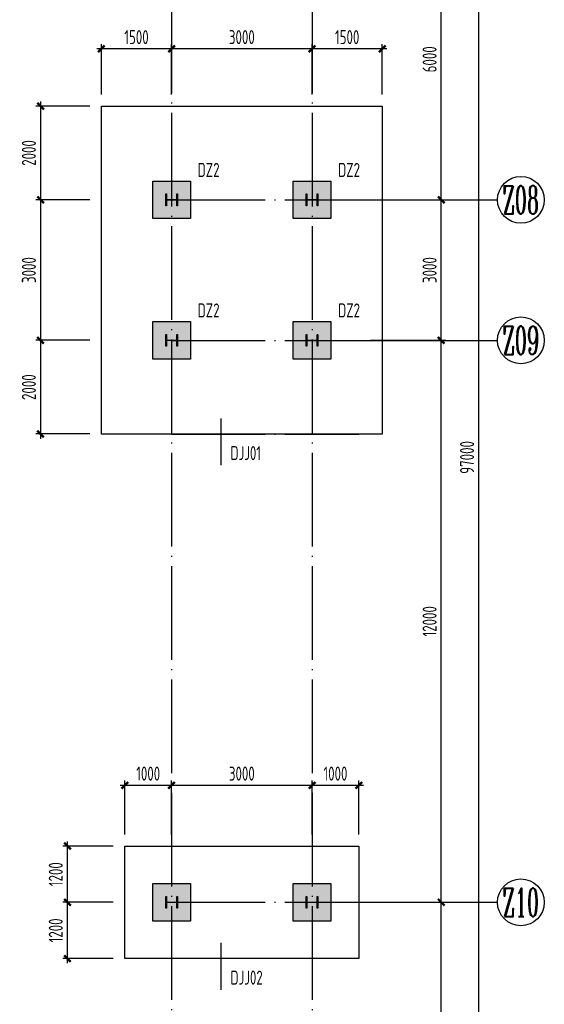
# Model space of a CAD drawing. Extents: x -294221 to 474257, y -25219 to 114942.
# Tile 21 of 69: x -30117 to -18911, y 48870 to 69894. Entities that reach past the tile are written whole.
import ezdxf
from ezdxf.enums import TextEntityAlignment as Align

# ---------------------------------------------------------------- set-up
doc = ezdxf.new("R2010")
doc.units = 0
doc.header["$LTSCALE"] = 1000
doc.linetypes.add('DOTE', pattern=[2.42, 2, -0.2, 0.02, -0.2])
for name, color, linetype in [('AXIS', 7, 'Continuous'), ('AXIS_DIM', 3, 'Continuous'), ('AXIS_NUM', 7, 'Continuous'), ('COLU', 7, 'Continuous'), ('COLU_HATCH', 251, 'Continuous'), ('J-基础', 4, 'Continuous'), ('J-标注', 3, 'Continuous'), ('Prof', 2, 'Continuous')]:
    doc.layers.add(name, color=color, linetype=linetype)
doc.styles.add('TSSD_Axis', font='complex.shx', dxfattribs={"width": 0.7, "bigfont": 'hztxt.shx'})
doc.styles.add('TSSD_Dimension', font='tssdeng.shx', dxfattribs={"width": 0.7, "bigfont": 'hztxt.shx'})
doc.styles.add('TSSD_Rein', font='Tssdeng.shx', dxfattribs={"width": 0.7, "bigfont": '@@tssdchn.shx'})
doc.dimstyles.new('TSSD_100_100$0', dxfattribs={"dimtxt": 300, "dimasz": 100, "dimexe": 100, "dimexo": 250, "dimgap": 100, "dimtad": 1, "dimdec": 0, "dimrnd": 0.001, "dimzin": 0, "dimdsep": 46, "dimtxsty": 'TSSD_Dimension', "dimblk": 'ARCHTICK', "dimcen": 0, "dimdle": 100, "dimclrt": 7, "dimadec": 0, "dimazin": 0, "dimtfac": 1, "dimtdec": 0, "dimtix": 1, "dimtmove": 2, "dimatfit": 3, "dimldrblk": 'ARCHTICK', "dimfxl": 0, "dimtolj": 1, "dimtzin": 0, "dimarcsym": 0})

# ---------------------------------------------------------------- blocks, each defined once
blk = doc.blocks.new('_ArchTick')
at = {"color": 0, "linetype": 'ByBlock', "const_width": 0.5}
blk.add_lwpolyline([(-0.71, -0.71), (0.71, 0.71)], dxfattribs=at)
blk = doc.blocks.new('*D50')
at = {"layer": 'AXIS_DIM', "color": 0, "lineweight": -2}
for p, q in [((-20311, 11947), (-20311, 109148)), ((-22622, 109048), (-20211, 109048)), ((-22622, 12047), (-20211, 12047))]:
    blk.add_line(p, q, dxfattribs=at)
at = {"layer": 'Defpoints', "color": 0}
for p in [(-22872, 109048), (-20311, 109048), (-22872, 12047)]:
    blk.add_point(p, dxfattribs=at)
at = {"layer": 'AXIS_DIM', "color": 0, "lineweight": -2, "xscale": 99.99999969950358, "yscale": 99.99999969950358, "zscale": 99.99999969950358}
for p, rotation in [((-20311, 109048), 90), ((-20311, 12047), 270)]:
    blk.add_blockref('_ArchTick', p, dxfattribs=dict(at, rotation=rotation))
at = {"layer": 'AXIS_DIM', "color": 7, "insert": (-20561, 60548), "char_height": 300, "attachment_point": 5, "rotation": 90, "style": 'TSSD_Dimension'}
blk.add_mtext('\\A1;97000', dxfattribs=at)
blk = doc.blocks.new('*D56')
at = {"layer": 'AXIS_DIM', "color": 0, "lineweight": -2}
for p, q in [((-21111, 65948), (-21111, 72148)), ((-22622, 72048), (-21011, 72048)), ((-22622, 66048), (-21011, 66048))]:
    blk.add_line(p, q, dxfattribs=at)
at = {"layer": 'Defpoints', "color": 0}
for p in [(-22872, 72048), (-21111, 72048), (-22872, 66048)]:
    blk.add_point(p, dxfattribs=at)
at = {"layer": 'AXIS_DIM', "color": 0, "lineweight": -2, "xscale": 99.99999969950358, "yscale": 99.99999969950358, "zscale": 99.99999969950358}
for p, rotation in [((-21111, 72048), 90), ((-21111, 66048), 270)]:
    blk.add_blockref('_ArchTick', p, dxfattribs=dict(at, rotation=rotation))
at = {"layer": 'AXIS_DIM', "color": 7, "insert": (-21361, 69048), "char_height": 300, "attachment_point": 5, "rotation": 90, "style": 'TSSD_Dimension'}
blk.add_mtext('\\A1;6000', dxfattribs=at)
blk = doc.blocks.new('*D57')
at = {"layer": 'AXIS_DIM', "color": 0, "lineweight": -2}
for p, q in [((-22622, 66048), (-21011, 66048)), ((-21111, 62948), (-21111, 66148)), ((-22622, 63048), (-21011, 63048))]:
    blk.add_line(p, q, dxfattribs=at)
at = {"layer": 'Defpoints', "color": 0}
for p in [(-22872, 66048), (-21111, 66048), (-22872, 63048)]:
    blk.add_point(p, dxfattribs=at)
at = {"layer": 'AXIS_DIM', "color": 0, "lineweight": -2, "xscale": 99.99999969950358, "yscale": 99.99999969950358, "zscale": 99.99999969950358}
for p, rotation in [((-21111, 66048), 90), ((-21111, 63048), 270)]:
    blk.add_blockref('_ArchTick', p, dxfattribs=dict(at, rotation=rotation))
at = {"layer": 'AXIS_DIM', "color": 7, "insert": (-21361, 64548), "char_height": 300, "attachment_point": 5, "rotation": 90, "style": 'TSSD_Dimension'}
blk.add_mtext('\\A1;3000', dxfattribs=at)
blk = doc.blocks.new('*D58')
at = {"layer": 'AXIS_DIM', "color": 0, "lineweight": -2}
for p, q in [((-21111, 50948), (-21111, 63148)), ((-22622, 63048), (-21011, 63048)), ((-22622, 51048), (-21011, 51048))]:
    blk.add_line(p, q, dxfattribs=at)
at = {"layer": 'Defpoints', "color": 0}
for p in [(-22872, 63048), (-21111, 63048), (-22872, 51048)]:
    blk.add_point(p, dxfattribs=at)
at = {"layer": 'AXIS_DIM', "color": 0, "lineweight": -2, "xscale": 99.99999969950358, "yscale": 99.99999969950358, "zscale": 99.99999969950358}
for p, rotation in [((-21111, 63048), 90), ((-21111, 51048), 270)]:
    blk.add_blockref('_ArchTick', p, dxfattribs=dict(at, rotation=rotation))
at = {"layer": 'AXIS_DIM', "color": 7, "insert": (-21361, 57048), "char_height": 300, "attachment_point": 5, "rotation": 90, "style": 'TSSD_Dimension'}
blk.add_mtext('\\A1;12000', dxfattribs=at)
blk = doc.blocks.new('*D59')
at = {"layer": 'AXIS_DIM', "color": 0, "lineweight": -2}
for p, q in [((-21111, 44948), (-21111, 51148)), ((-22622, 51048), (-21011, 51048)), ((-22622, 45048), (-21011, 45048))]:
    blk.add_line(p, q, dxfattribs=at)
at = {"layer": 'Defpoints', "color": 0}
for p in [(-22872, 51048), (-21111, 51048), (-22872, 45048)]:
    blk.add_point(p, dxfattribs=at)
at = {"layer": 'AXIS_DIM', "color": 0, "lineweight": -2, "xscale": 99.99999969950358, "yscale": 99.99999969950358, "zscale": 99.99999969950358}
for p, rotation in [((-21111, 51048), 90), ((-21111, 45048), 270)]:
    blk.add_blockref('_ArchTick', p, dxfattribs=dict(at, rotation=rotation))
at = {"layer": 'AXIS_DIM', "color": 7, "insert": (-21361, 48048), "char_height": 300, "attachment_point": 5, "rotation": 90, "style": 'TSSD_Dimension'}
blk.add_mtext('\\A1;6000', dxfattribs=at)
blk = doc.blocks.new('ts_axno')
at = {"color": 0, "linetype": 'ByBlock', "lineweight": -2}
blk.add_circle((0, 0), 0.5, dxfattribs=at)
at = {"color": 0, "linetype": 'ByBlock', "lineweight": -2, "style": 'TSSD_Axis', "width": 0.7}
blk.add_attdef('A', text='', height=0.6, dxfattribs=at).set_placement((0, 0), align=Align.MIDDLE_CENTER)
blk = doc.blocks.new('*D101')
at = {"layer": 'Defpoints', "color": 0}
for p in [(-22872, 53546), (-23872, 52248), (-22872, 52248)]:
    blk.add_point(p, dxfattribs=at)
at = {"layer": 'J-标注', "color": 0, "lineweight": -2}
for p, q in [((-23872, 52498), (-23872, 53646)), ((-22872, 52498), (-22872, 53646)), ((-23972, 53546), (-22772, 53546))]:
    blk.add_line(p, q, dxfattribs=at)
at = {"layer": 'J-标注', "color": 0, "lineweight": -2, "xscale": 99.99999969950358, "yscale": 99.99999969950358, "zscale": 99.99999969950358, "rotation": 180}
blk.add_blockref('_ArchTick', (-23872, 53546), dxfattribs=at)
at = {"layer": 'J-标注', "color": 0, "lineweight": -2, "xscale": 99.99999969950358, "yscale": 99.99999969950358, "zscale": 99.99999969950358}
blk.add_blockref('_ArchTick', (-22872, 53546), dxfattribs=at)
at = {"layer": 'J-标注', "color": 7, "insert": (-23372, 53796), "char_height": 300, "attachment_point": 5, "style": 'TSSD_Dimension'}
blk.add_mtext('\\A1;1000', dxfattribs=at)
blk = doc.blocks.new('*D102')
at = {"layer": 'Defpoints', "color": 0}
for p in [(-23872, 53546), (-26872, 52248), (-23872, 52248)]:
    blk.add_point(p, dxfattribs=at)
at = {"layer": 'J-标注', "color": 0, "lineweight": -2}
for p, q in [((-26872, 52498), (-26872, 53646)), ((-23872, 52498), (-23872, 53646)), ((-26972, 53546), (-23772, 53546))]:
    blk.add_line(p, q, dxfattribs=at)
at = {"layer": 'J-标注', "color": 0, "lineweight": -2, "xscale": 99.99999969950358, "yscale": 99.99999969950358, "zscale": 99.99999969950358, "rotation": 180}
blk.add_blockref('_ArchTick', (-26872, 53546), dxfattribs=at)
at = {"layer": 'J-标注', "color": 0, "lineweight": -2, "xscale": 99.99999969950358, "yscale": 99.99999969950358, "zscale": 99.99999969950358}
blk.add_blockref('_ArchTick', (-23872, 53546), dxfattribs=at)
at = {"layer": 'J-标注', "color": 7, "insert": (-25372, 53796), "char_height": 300, "attachment_point": 5, "style": 'TSSD_Dimension'}
blk.add_mtext('\\A1;3000', dxfattribs=at)
blk = doc.blocks.new('*D103')
at = {"layer": 'Defpoints', "color": 0}
for p in [(-26872, 53546), (-27872, 52248), (-26872, 52248)]:
    blk.add_point(p, dxfattribs=at)
at = {"layer": 'J-标注', "color": 0, "lineweight": -2}
for p, q in [((-27872, 52498), (-27872, 53646)), ((-26872, 52498), (-26872, 53646)), ((-27972, 53546), (-26772, 53546))]:
    blk.add_line(p, q, dxfattribs=at)
at = {"layer": 'J-标注', "color": 0, "lineweight": -2, "xscale": 99.99999969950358, "yscale": 99.99999969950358, "zscale": 99.99999969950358, "rotation": 180}
blk.add_blockref('_ArchTick', (-27872, 53546), dxfattribs=at)
at = {"layer": 'J-标注', "color": 0, "lineweight": -2, "xscale": 99.99999969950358, "yscale": 99.99999969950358, "zscale": 99.99999969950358}
blk.add_blockref('_ArchTick', (-26872, 53546), dxfattribs=at)
at = {"layer": 'J-标注', "color": 7, "insert": (-27372, 53796), "char_height": 300, "attachment_point": 5, "style": 'TSSD_Dimension'}
blk.add_mtext('\\A1;1000', dxfattribs=at)
blk = doc.blocks.new('*D104')
at = {"layer": 'Defpoints', "color": 0}
for p in [(-29096, 51048), (-27872, 51048), (-27872, 49848)]:
    blk.add_point(p, dxfattribs=at)
at = {"layer": 'J-标注', "color": 0, "lineweight": -2}
for p, q in [((-29096, 49748), (-29096, 51148)), ((-28122, 51048), (-29196, 51048)), ((-28122, 49848), (-29196, 49848))]:
    blk.add_line(p, q, dxfattribs=at)
at = {"layer": 'J-标注', "color": 0, "lineweight": -2, "xscale": 99.99999969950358, "yscale": 99.99999969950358, "zscale": 99.99999969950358}
for p, rotation in [((-29096, 51048), 90), ((-29096, 49848), 270)]:
    blk.add_blockref('_ArchTick', p, dxfattribs=dict(at, rotation=rotation))
at = {"layer": 'J-标注', "color": 7, "insert": (-29346, 50448), "char_height": 300, "attachment_point": 5, "rotation": 90, "style": 'TSSD_Dimension'}
blk.add_mtext('\\A1;1200', dxfattribs=at)
blk = doc.blocks.new('*D105')
at = {"layer": 'Defpoints', "color": 0}
for p in [(-29096, 52248), (-27872, 52248), (-27872, 51048)]:
    blk.add_point(p, dxfattribs=at)
at = {"layer": 'J-标注', "color": 0, "lineweight": -2}
for p, q in [((-28122, 52248), (-29196, 52248)), ((-29096, 50948), (-29096, 52348)), ((-28122, 51048), (-29196, 51048))]:
    blk.add_line(p, q, dxfattribs=at)
at = {"layer": 'J-标注', "color": 0, "lineweight": -2, "xscale": 99.99999969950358, "yscale": 99.99999969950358, "zscale": 99.99999969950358}
for p, rotation in [((-29096, 52248), 90), ((-29096, 51048), 270)]:
    blk.add_blockref('_ArchTick', p, dxfattribs=dict(at, rotation=rotation))
at = {"layer": 'J-标注', "color": 7, "insert": (-29346, 51648), "char_height": 300, "attachment_point": 5, "rotation": 90, "style": 'TSSD_Dimension'}
blk.add_mtext('\\A1;1200', dxfattribs=at)
blk = doc.blocks.new('*D143')
at = {"layer": 'Defpoints', "color": 0}
for p in [(-28372, 68048, 40), (-29670, 66048), (-28372, 66048, 40)]:
    blk.add_point(p, dxfattribs=at)
at = {"layer": 'J-标注', "color": 0, "lineweight": -2}
for p, q in [((-29670, 68148), (-29670, 65948)), ((-28622, 68048), (-29770, 68048)), ((-28622, 66048), (-29770, 66048))]:
    blk.add_line(p, q, dxfattribs=at)
at = {"layer": 'J-标注', "color": 0, "lineweight": -2, "xscale": 99.99999969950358, "yscale": 99.99999969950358, "zscale": 99.99999969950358}
for p, rotation in [((-29670, 68048), 90), ((-29670, 66048), 270)]:
    blk.add_blockref('_ArchTick', p, dxfattribs=dict(at, rotation=rotation))
at = {"layer": 'J-标注', "color": 7, "insert": (-29920, 67048), "char_height": 300, "attachment_point": 5, "rotation": 90, "style": 'TSSD_Dimension'}
blk.add_mtext('\\A1;2000', dxfattribs=at)
blk = doc.blocks.new('*D144')
at = {"layer": 'Defpoints', "color": 0}
for p in [(-28372, 69272), (-28372, 68048), (-26872, 68048)]:
    blk.add_point(p, dxfattribs=at)
at = {"layer": 'J-标注', "color": 0, "lineweight": -2}
for p, q in [((-26772, 69272), (-28472, 69272)), ((-28372, 68298), (-28372, 69372)), ((-26872, 68298), (-26872, 69372))]:
    blk.add_line(p, q, dxfattribs=at)
at = {"layer": 'J-标注', "color": 0, "lineweight": -2, "xscale": 99.99999969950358, "yscale": 99.99999969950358, "zscale": 99.99999969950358, "rotation": 180}
blk.add_blockref('_ArchTick', (-28372, 69272), dxfattribs=at)
at = {"layer": 'J-标注', "color": 0, "lineweight": -2, "xscale": 99.99999969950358, "yscale": 99.99999969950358, "zscale": 99.99999969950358}
blk.add_blockref('_ArchTick', (-26872, 69272), dxfattribs=at)
at = {"layer": 'J-标注', "color": 7, "insert": (-27622, 69522), "char_height": 300, "attachment_point": 5, "style": 'TSSD_Dimension'}
blk.add_mtext('\\A1;1500', dxfattribs=at)
blk = doc.blocks.new('*D145')
at = {"layer": 'Defpoints', "color": 0}
for p in [(-26872, 69272), (-26872, 68048), (-23872, 68048)]:
    blk.add_point(p, dxfattribs=at)
at = {"layer": 'J-标注', "color": 0, "lineweight": -2}
for p, q in [((-23772, 69272), (-26972, 69272)), ((-26872, 68298), (-26872, 69372)), ((-23872, 68298), (-23872, 69372))]:
    blk.add_line(p, q, dxfattribs=at)
at = {"layer": 'J-标注', "color": 0, "lineweight": -2, "xscale": 99.99999969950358, "yscale": 99.99999969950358, "zscale": 99.99999969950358, "rotation": 180}
blk.add_blockref('_ArchTick', (-26872, 69272), dxfattribs=at)
at = {"layer": 'J-标注', "color": 0, "lineweight": -2, "xscale": 99.99999969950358, "yscale": 99.99999969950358, "zscale": 99.99999969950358}
blk.add_blockref('_ArchTick', (-23872, 69272), dxfattribs=at)
at = {"layer": 'J-标注', "color": 7, "insert": (-25372, 69522), "char_height": 300, "attachment_point": 5, "style": 'TSSD_Dimension'}
blk.add_mtext('\\A1;3000', dxfattribs=at)
blk = doc.blocks.new('*D146')
at = {"layer": 'Defpoints', "color": 0}
for p in [(-23872, 69272), (-23872, 68048), (-22372, 68048)]:
    blk.add_point(p, dxfattribs=at)
at = {"layer": 'J-标注', "color": 0, "lineweight": -2}
for p, q in [((-22272, 69272), (-23972, 69272)), ((-23872, 68298), (-23872, 69372)), ((-22372, 68298), (-22372, 69372))]:
    blk.add_line(p, q, dxfattribs=at)
at = {"layer": 'J-标注', "color": 0, "lineweight": -2, "xscale": 99.99999969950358, "yscale": 99.99999969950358, "zscale": 99.99999969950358}
for p, rotation in [((-23872, 69272), 179.9999999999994), ((-22372, 69272), 359.9999999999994)]:
    blk.add_blockref('_ArchTick', p, dxfattribs=dict(at, rotation=rotation))
at = {"layer": 'J-标注', "color": 7, "insert": (-23122, 69522), "char_height": 300, "attachment_point": 5, "style": 'TSSD_Dimension'}
blk.add_mtext('\\A1;1500', dxfattribs=at)
blk = doc.blocks.new('*D147')
at = {"layer": 'Defpoints', "color": 0}
for p in [(-28372, 66048, 40), (-29670, 63048), (-28372, 63048, 40)]:
    blk.add_point(p, dxfattribs=at)
at = {"layer": 'J-标注', "color": 0, "lineweight": -2}
for p, q in [((-28622, 66048), (-29770, 66048)), ((-29670, 66148), (-29670, 62948)), ((-28622, 63048), (-29770, 63048))]:
    blk.add_line(p, q, dxfattribs=at)
at = {"layer": 'J-标注', "color": 0, "lineweight": -2, "xscale": 99.99999969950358, "yscale": 99.99999969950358, "zscale": 99.99999969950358}
for p, rotation in [((-29670, 66048), 90), ((-29670, 63048), 270)]:
    blk.add_blockref('_ArchTick', p, dxfattribs=dict(at, rotation=rotation))
at = {"layer": 'J-标注', "color": 7, "insert": (-29920, 64548), "char_height": 300, "attachment_point": 5, "rotation": 90, "style": 'TSSD_Dimension'}
blk.add_mtext('\\A1;3000', dxfattribs=at)
blk = doc.blocks.new('*D148')
at = {"layer": 'Defpoints', "color": 0}
for p in [(-28372, 63048, 40), (-29670, 61048), (-28372, 61048, 40)]:
    blk.add_point(p, dxfattribs=at)
at = {"layer": 'J-标注', "color": 0, "lineweight": -2}
for p, q in [((-29670, 63148), (-29670, 60948)), ((-28622, 63048), (-29770, 63048)), ((-28622, 61048), (-29770, 61048))]:
    blk.add_line(p, q, dxfattribs=at)
at = {"layer": 'J-标注', "color": 0, "lineweight": -2, "xscale": 99.99999969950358, "yscale": 99.99999969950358, "zscale": 99.99999969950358}
for p, rotation in [((-29670, 63048), 90), ((-29670, 61048), 270)]:
    blk.add_blockref('_ArchTick', p, dxfattribs=dict(at, rotation=rotation))
at = {"layer": 'J-标注', "color": 7, "insert": (-29920, 62048), "char_height": 300, "attachment_point": 5, "rotation": 90, "style": 'TSSD_Dimension'}
blk.add_mtext('\\A1;2000', dxfattribs=at)

msp = doc.modelspace()

# ---------------------------------------------------------------- hatches: boundary and pattern name
at = {"layer": 'COLU_HATCH'}
h = msp.add_hatch(color=256, dxfattribs=at)
h.dxf.hatch_style = 1
h.paths.add_polyline_path([(-26471.673, 66447.502), (-26471.673, 65647.502), (-27271.673, 65647.502), (-27271.673, 66447.502)])
h = msp.add_hatch(color=256, dxfattribs=at)
h.dxf.hatch_style = 1
h.paths.add_polyline_path([(-23471.673, 66447.677), (-23471.673, 65647.677), (-24271.673, 65647.677), (-24271.673, 66447.677)])
h = msp.add_hatch(color=256, dxfattribs=at)
h.dxf.hatch_style = 1
h.paths.add_polyline_path([(-26471.673, 63447.677), (-26471.673, 62647.677), (-27271.673, 62647.677), (-27271.673, 63447.677)])
h = msp.add_hatch(color=256, dxfattribs=at)
h.dxf.hatch_style = 1
h.paths.add_polyline_path([(-23471.673, 63447.677), (-23471.673, 62647.677), (-24271.673, 62647.677), (-24271.673, 63447.677)])
h = msp.add_hatch(color=256, dxfattribs=at)
h.dxf.hatch_style = 1
h.paths.add_polyline_path([(-27271.675, 51447.679), (-26471.675, 51447.679), (-26471.675, 50647.679), (-27271.675, 50647.679)])
h = msp.add_hatch(color=256, dxfattribs=at)
h.dxf.hatch_style = 1
h.paths.add_polyline_path([(-24271.675, 51447.677), (-23471.675, 51447.677), (-23471.675, 50647.677), (-24271.675, 50647.677)])

# ---------------------------------------------------------------- linework, layer by layer
at = {"layer": 'AXIS', "color": 1, "linetype": 'DOTE'}
for p, q in [((-26871.675, 109047.677, -4116055.252), (-26871.675, 11047.329, -4116055.252)), ((-23871.675, 109047.677, -4116055.252), (-23871.675, 11047.329, -4116055.252)), ((-26871.675, 66047.677, -4116055.252), (-22871.675, 66047.677, -4116055.252)), ((-26871.675, 63047.677, -4116055.252), (-22871.675, 63047.677, -4116055.252)), ((-26871.675, 61047.677, -4116055.252), (-22871.675, 61047.677, -4116055.252)), ((-26871.675, 51047.677, -4116055.252), (-22871.675, 51047.677, -4116055.252))]:
    msp.add_line(p, q, dxfattribs=at)
at = {"layer": 'AXIS_NUM'}
for p, q in [((-22871.675, 66047.677, -4116055.252), (-19910.649, 66047.677, -4116055.252)), ((-22871.675, 63047.677, -4116055.252), (-19910.649, 63047.677, -4116055.252)), ((-22871.675, 51047.677, -4116055.252), (-19910.649, 51047.677, -4116055.252))]:
    msp.add_line(p, q, dxfattribs=at)
at = {"layer": 'COLU', "color": 6, "elevation": -4116055.252}
for points in [[(-26471.673, 66447.502), (-26471.673, 65647.502), (-27271.673, 65647.502), (-27271.673, 66447.502)], [(-23471.673, 66447.677), (-23471.673, 65647.677), (-24271.673, 65647.677), (-24271.673, 66447.677)], [(-26471.673, 63447.677), (-26471.673, 62647.677), (-27271.673, 62647.677), (-27271.673, 63447.677)], [(-23471.673, 63447.677), (-23471.673, 62647.677), (-24271.673, 62647.677), (-24271.673, 63447.677)], [(-27271.675, 51447.679), (-26471.675, 51447.679), (-26471.675, 50647.679), (-27271.675, 50647.679)], [(-24271.675, 51447.677), (-23471.675, 51447.677), (-23471.675, 50647.677), (-24271.675, 50647.677)]]:
    msp.add_lwpolyline(points, close=True, dxfattribs=at)
at = {"layer": 'J-基础'}
for points, elevation in [([(-28371.716, 68047.633), (-22371.716, 68047.633), (-22371.716, 61047.633), (-28371.716, 61047.633)], -4116055.252), ([(-22871.675, 52247.679), (-22871.675, 49847.679), (-27871.675, 49847.679), (-27871.675, 52247.679)], -4116014.848)]:
    msp.add_lwpolyline(points, close=True, dxfattribs=dict(at, elevation=elevation))
for points, elevation in [([(-25816.367, 60380.361), (-25816.367, 61380.272)], -4116055.252), ([(-25816.367, 49180.364), (-25816.367, 50180.274)], -4116014.848)]:
    msp.add_lwpolyline(points, dxfattribs=dict(at, elevation=elevation))
at = {"layer": 'Prof', "elevation": -4116055.252}
for points in [[(-26776.675, 66052.677, 0.414213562), (-26760.675, 66068.677), (-26760.675, 66172.677), (-26746.675, 66172.677), (-26746.675, 65922.677), (-26760.675, 65922.677), (-26760.675, 66026.677, 0.414213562), (-26776.675, 66042.677), (-26966.675, 66042.677, 0.414213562), (-26982.675, 66026.677), (-26982.675, 65922.677), (-26996.675, 65922.677), (-26996.675, 66172.677), (-26982.675, 66172.677), (-26982.675, 66068.677, 0.414213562), (-26966.675, 66052.677)], [(-23776.675, 66052.677, 0.414213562), (-23760.675, 66068.677), (-23760.675, 66172.677), (-23746.675, 66172.677), (-23746.675, 65922.677), (-23760.675, 65922.677), (-23760.675, 66026.677, 0.414213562), (-23776.675, 66042.677), (-23966.675, 66042.677, 0.414213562), (-23982.675, 66026.677), (-23982.675, 65922.677), (-23996.675, 65922.677), (-23996.675, 66172.677), (-23982.675, 66172.677), (-23982.675, 66068.677, 0.414213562), (-23966.675, 66052.677)], [(-26776.675, 63052.677, 0.414213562), (-26760.675, 63068.677), (-26760.675, 63172.677), (-26746.675, 63172.677), (-26746.675, 62922.677), (-26760.675, 62922.677), (-26760.675, 63026.677, 0.414213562), (-26776.675, 63042.677), (-26966.675, 63042.677, 0.414213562), (-26982.675, 63026.677), (-26982.675, 62922.677), (-26996.675, 62922.677), (-26996.675, 63172.677), (-26982.675, 63172.677), (-26982.675, 63068.677, 0.414213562), (-26966.675, 63052.677)], [(-23776.675, 63052.677, 0.414213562), (-23760.675, 63068.677), (-23760.675, 63172.677), (-23746.675, 63172.677), (-23746.675, 62922.677), (-23760.675, 62922.677), (-23760.675, 63026.677, 0.414213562), (-23776.675, 63042.677), (-23966.675, 63042.677, 0.414213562), (-23982.675, 63026.677), (-23982.675, 62922.677), (-23996.675, 62922.677), (-23996.675, 63172.677), (-23982.675, 63172.677), (-23982.675, 63068.677, 0.414213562), (-23966.675, 63052.677)], [(-26776.675, 51052.677, 0.414213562), (-26760.675, 51068.677), (-26760.675, 51172.677), (-26746.675, 51172.677), (-26746.675, 50922.677), (-26760.675, 50922.677), (-26760.675, 51026.677, 0.414213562), (-26776.675, 51042.677), (-26966.675, 51042.677, 0.414213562), (-26982.675, 51026.677), (-26982.675, 50922.677), (-26996.675, 50922.677), (-26996.675, 51172.677), (-26982.675, 51172.677), (-26982.675, 51068.677, 0.414213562), (-26966.675, 51052.677)], [(-23776.675, 51052.677, 0.414213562), (-23760.675, 51068.677), (-23760.675, 51172.677), (-23746.675, 51172.677), (-23746.675, 50922.677), (-23760.675, 50922.677), (-23760.675, 51026.677, 0.414213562), (-23776.675, 51042.677), (-23966.675, 51042.677, 0.414213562), (-23982.675, 51026.677), (-23982.675, 50922.677), (-23996.675, 50922.677), (-23996.675, 51172.677), (-23982.675, 51172.677), (-23982.675, 51068.677, 0.414213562), (-23966.675, 51052.677)]]:
    msp.add_lwpolyline(points, format="xyb", close=True, dxfattribs=at)

# ---------------------------------------------------------------- block references
at = {"layer": 'AXIS_NUM'}
ref = msp.add_blockref('ts_axno', (-19410.649, 66047.677, -4116055.252), dxfattribs=dict(at, xscale=999.9999969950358, yscale=999.9999969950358, zscale=999.9999969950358))
ref.add_attrib('A2', 'Z08', dxfattribs={"height": 600, "style": 'TSSD_Axis', "width": 0.5}).set_placement((-19410.649, 66047.677, -4116055.252), align=Align.MIDDLE_CENTER)
ref = msp.add_blockref('ts_axno', (-19410.649, 63047.677, -4116055.252), dxfattribs=dict(at, xscale=999.9999969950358, yscale=999.9999969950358, zscale=999.9999969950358))
ref.add_attrib('A2', 'Z09', dxfattribs={"height": 600, "style": 'TSSD_Axis', "width": 0.5}).set_placement((-19410.649, 63047.677, -4116055.252), align=Align.MIDDLE_CENTER)
ref = msp.add_blockref('ts_axno', (-19410.649, 51047.677, -4116055.252), dxfattribs=dict(at, xscale=999.9999969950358, yscale=999.9999969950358, zscale=999.9999969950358))
ref.add_attrib('A2', 'Z10', dxfattribs={"height": 600, "style": 'TSSD_Axis', "width": 0.5}).set_placement((-19410.649, 51047.677, -4116055.252), align=Align.MIDDLE_CENTER)

# ---------------------------------------------------------------- texts
at = {"layer": 'J-基础', "style": 'TSSD_Rein', "width": 0.7}
for s, p in [('DZ2', (-26315.096, 66535.961)), ('DZ2', (-23315.096, 66536.136)), ('DZ2', (-26315.096, 63536.136)), ('DZ2', (-23315.096, 63536.136)), ('DJ%%142J%%14301', (-25614.492, 60489.887, -18506625.882)), ('DJ%%142J%%14302', (-25614.492, 49289.889, -18506585.478))]:
    msp.add_text(s, height=300, dxfattribs=at).set_placement(p)

# ---------------------------------------------------------------- dimensions: what is measured, and where the dimension line sits
at = {"layer": 'AXIS_DIM'}
for base, p1, p2, picture, middle in [((-20310.649, 109047.677, -4116055.252), (-22871.675, 12047.329, -4116055.252), (-22871.675, 109047.677, -4116055.252), '*D50', (-20560.649, 60547.503, -4116055.252)), ((-21110.649, 72047.677, -4116055.252), (-22871.675, 66047.677, -4116055.252), (-22871.675, 72047.677, -4116055.252), '*D56', (-21360.649, 69047.677, -4116055.252)), ((-21110.649, 66047.677, -4116055.252), (-22871.675, 63047.677, -4116055.252), (-22871.675, 66047.677, -4116055.252), '*D57', (-21360.649, 64547.677, -4116055.252)), ((-21110.649, 63047.677, -4116055.252), (-22871.675, 51047.677, -4116055.252), (-22871.675, 63047.677, -4116055.252), '*D58', (-21360.649, 57047.677, -4116055.252)), ((-21110.649, 51047.677, -4116055.252), (-22871.675, 45047.677, -4116055.252), (-22871.675, 51047.677, -4116055.252), '*D59', (-21360.649, 48047.677, -4116055.252))]:
    dim = msp.add_linear_dim(base=base, p1=p1, p2=p2, angle=270, dimstyle='TSSD_100_100$0', override={"dimscale": 1, "dimlfac": 1}, dxfattribs=at)
    dim.commit()
    dim.dimension.update_dxf_attribs({"geometry": picture, "text_midpoint": middle})
at = {"layer": 'J-标注'}
for p1, p2, distance, picture, middle in [((-26872.078, 68047.633, -4116055.252), (-28371.716, 68047.633, -4116055.252), -1223.907, '*D144', (-27621.897, 69521.54, -4116055.252)), ((-23871.675, 68047.633, -4116055.252), (-26872.078, 68047.633, -4116055.252), -1223.907, '*D145', (-25371.877, 69521.54, -4116055.252)), ((-22371.716, 68047.633, -4116055.252), (-23871.675, 68047.633, -4116055.252), -1223.907, '*D146', (-23121.696, 69521.54, -4116055.252)), ((-28371.716, 68047.633, -4116055.252), (-28371.716, 66047.677, -4116055.252), -1298.251, '*D143', (-29919.968, 67047.655, -4116095.656)), ((-28371.716, 66047.677, -4116055.252), (-28371.716, 63047.677, -4116055.252), -1298.251, '*D147', (-29919.968, 64547.677, -4116095.656)), ((-28371.716, 63047.677, -4116055.252), (-28371.716, 61047.633, -4116055.252), -1298.251, '*D148', (-29919.968, 62047.655, -4116095.656)), ((-27871.675, 52247.679, -4116055.252), (-26871.675, 52247.679, -4116055.252), 1298.251, '*D103', (-27371.675, 53795.93, -4116055.252)), ((-26871.675, 52247.679, -4116055.252), (-23871.675, 52247.679, -4116055.252), 1298.251, '*D102', (-25371.675, 53795.93, -4116055.252)), ((-23871.675, 52247.679, -4116055.252), (-22871.675, 52247.679, -4116055.252), 1298.251, '*D101', (-23371.675, 53795.93, -4116055.252)), ((-27871.675, 51047.677, -4116055.252), (-27871.675, 52247.679, -4116055.252), 1223.907, '*D105', (-29345.582, 51647.678, -4116055.252)), ((-27871.675, 49847.679, -4116055.252), (-27871.675, 51047.677, -4116055.252), 1223.907, '*D104', (-29345.582, 50447.678, -4116055.252))]:
    dim = msp.add_aligned_dim(p1=p1, p2=p2, distance=distance, dimstyle='TSSD_100_100$0', override={"dimscale": 1, "dimlfac": 1}, dxfattribs=at)
    dim.commit()
    dim.dimension.update_dxf_attribs({"geometry": picture, "text_midpoint": middle})

doc.saveas('drawing.dxf')
